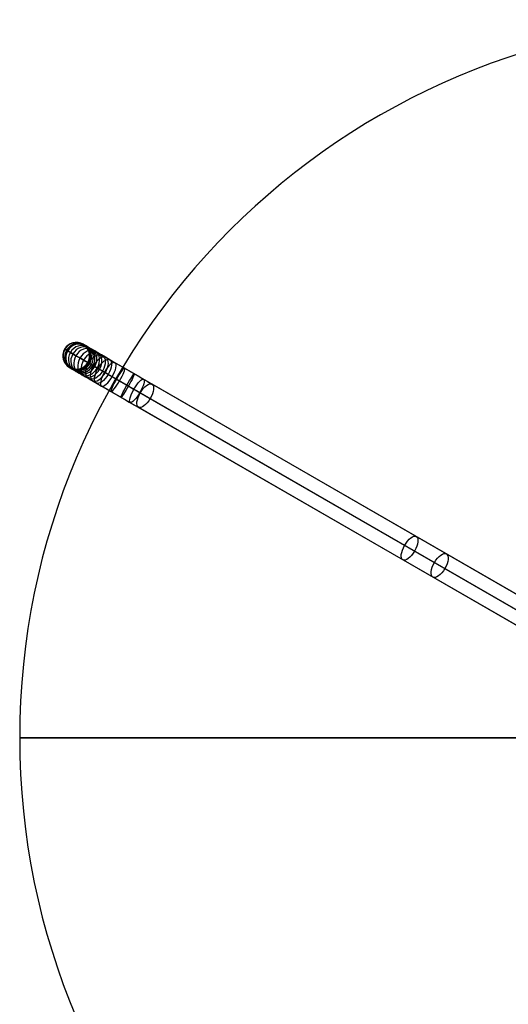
# Model space of a CAD drawing. Header units: millimetres. Extents: x -160 to 160, y -175 to 160.
# Tile 2 of 11: x -160 to -51, y -59 to 160. Entities that reach past the tile are written whole.
import ezdxf

# ---------------------------------------------------------------- set-up
doc = ezdxf.new("R2010")
doc.units = ezdxf.units.MM
doc.header["$MEASUREMENT"] = 0
doc.layers.add('Predefinito', color=7, linetype='Continuous')

msp = doc.modelspace()

# ---------------------------------------------------------------- linework, layer by layer
at = {"layer": 'Predefinito'}
for p, q in [((9.96, -2.29, 1423.46), (-139.94, 84.26, 1509.25)), ((7.3, -4.22, 1420.77), (-142.59, 82.32, 1506.56)), ((6.96, -7.48, 1423.46), (-142.94, 79.06, 1509.25)), ((-140.28, 80.99, 1511.94), (9.61, -5.55, 1426.15)), ((-15.42, 8.9, 1465.67), (-133.15, 76.88, 1529.06)), ((-130.55, 78.84, 1531.78), (-12.82, 10.87, 1468.39)), ((-130.96, 75.61, 1534.5), (-13.22, 7.63, 1471.1)), ((-133.55, 73.64, 1531.78), (-15.82, 5.67, 1468.39)), ((-160, 0.02, -0.08), (-160, 0.02, -10.08)), ((-160, 0.02, -0.08), (160, 0.02, -0.08)), ((160, 0.02, -10.08), (-160, 0.02, -10.08))]:
    msp.add_line(p, q, dxfattribs=at)
for centre, start, end in [((0, 0.02, -0.08), 0, 180), ((0, 0.02, -10.08), 0, 180), ((0, 0.02, -5.08), 0, 180), ((0, 0.02, -0.08), 180, 0), ((0, 0.02, -10.08), 180, 0), ((0, 0.02, -5.08), 180, 0)]:
    msp.add_arc(centre, 160, start, end, dxfattribs=at)
at = {"layer": 'Predefinito', "extrusion": (0.063938, -0.036915, 0.997271)}
for start, end in [(270, 90), (90, 270)]:
    msp.add_arc((0, 282.09, 1504.65), 3, start, end, dxfattribs=at)
at = {"layer": 'Predefinito', "extrusion": (-0.109306, 0.063108, 0.992003)}
for start, end in [(90, 270), (270, 90)]:
    msp.add_arc((0, 22.9, 1528.2), 3, start, end, dxfattribs=at)
at = {"layer": 'Predefinito', "extrusion": (0.228027, -0.131651, 0.964713)}
for start, end in [(270, 90), (90, 270)]:
    msp.add_arc((0, 565.04, 1425.26), 3, start, end, dxfattribs=at)
at = {"layer": 'Predefinito', "extrusion": (-0.281613, 0.162589, 0.945652)}
for start, end in [(90, 270), (270, 90)]:
    msp.add_arc((0, 332.73, 1489.12), 3, start, end, dxfattribs=at)
at = {"layer": 'Predefinito', "extrusion": (0.5, 0.866025, -1.10143e-14)}
msp.add_arc((157.76, 1520.45, 3), 12.5, 296.3648, 115, dxfattribs=at)
at = {"layer": 'Predefinito', "extrusion": (0.5, 0.866025, 1.68016e-14)}
msp.add_arc((157.76, 1520.45), 15.5, 296.3648, 115, dxfattribs=at)
at = {"layer": 'Predefinito', "extrusion": (0.37532, -0.216691, 0.90121)}
for start, end in [(90, 270), (270, 90)]:
    msp.add_arc((0, 813.61, 1301.87), 3, start, end, dxfattribs=at)
at = {"layer": 'Predefinito', "extrusion": (-0.442169, 0.255286, 0.859835)}
for start, end in [(90, 270), (270, 90)]:
    msp.add_arc((0, 628.15, 1387.89), 3, start, end, dxfattribs=at)
at = {"layer": 'Predefinito', "extrusion": (0.510241, -0.294588, 0.808005)}
for start, end in [(270, 90), (90, 270)]:
    msp.add_arc((0, 1035.79, 1135.58), 3, start, end, dxfattribs=at)
at = {"layer": 'Predefinito', "extrusion": (-0.58158, 0.335775, 0.740958)}
for start, end in [(90, 270), (270, 90)]:
    msp.add_arc((0, 891.66, 1232.54), 3, start, end, dxfattribs=at)
at = {"layer": 'Predefinito', "extrusion": (0.634717, -0.366454, 0.680328)}
for start, end in [(270, 90), (90, 270)]:
    msp.add_arc((0, 1234.18, 918.78), 3, start, end, dxfattribs=at)
at = {"layer": 'Predefinito', "extrusion": (0.693626, -0.400465, -0.598757)}
for start, end in [(270, 90), (90, 270)]:
    msp.add_arc((0, 1110.81, -1036.74), 3, start, end, dxfattribs=at)
at = {"layer": 'Predefinito', "extrusion": (0.5, 0.866025, -2.04666e-14)}
msp.add_arc((157.76, 1520.45, -3), 12.5, 296.3648, 115, dxfattribs=at)
at = {"layer": 'Predefinito', "extrusion": (0.5, 0.866025, -1.29047e-14)}
msp.add_arc((157.76, 1520.45), 9.5, 296.3648, 115, dxfattribs=at)
at = {"layer": 'Predefinito', "extrusion": (0.73932, -0.426846, 0.520777)}
for start, end in [(270, 90), (90, 270)]:
    msp.add_arc((0, 1392.66, 657.13), 3, start, end, dxfattribs=at)
at = {"layer": 'Predefinito', "extrusion": (0.775946, -0.447992, -0.444084)}
for centre, start, end in [((0, 1279.74, -816.56), 270, 90), ((0, 1279.74, -816.56), 90, 270), ((0, 1279.74, -719.97), 270, 90), ((0, 1279.74, -719.97), 90, 270)]:
    msp.add_arc(centre, 3, start, end, dxfattribs=at)
at = {"layer": 'Predefinito', "extrusion": (0.815547, -0.470856, 0.336418)}
for start, end in [(270, 90), (90, 270)]:
    msp.add_arc((0, 1497.4, 362.94), 3, start, end, dxfattribs=at)
at = {"layer": 'Predefinito', "extrusion": (0.857737, -0.495215, 0.138022)}
for start, end in [(270, 90), (90, 270)]:
    msp.add_arc((0, 1540.17, 53.6), 3, start, end, dxfattribs=at)
at = {"layer": 'Predefinito', "extrusion": (0.864362, -0.49904, -0.061947)}
for start, end in [(270, 90), (90, 270)]:
    msp.add_arc((0, 1520.26, -251.65), 3, start, end, dxfattribs=at)
at = {"layer": 'Predefinito', "extrusion": (0.838123, -0.48389, -0.251795)}
for start, end in [(270, 90), (90, 270)]:
    msp.add_arc((0, 1444.24, -535.52), 3, start, end, dxfattribs=at)
at = {"layer": 'Predefinito', "extrusion": (0.784886, -0.453154, -0.422618)}
for centre, start, end in [((0, 1323.82, -785.55), 270, 90), ((0, 1323.82, -785.55), 90, 270), ((0, 1323.82, -710.55), 270, 90), ((0, 1323.82, -710.55), 90, 270)]:
    msp.add_arc(centre, 3, start, end, dxfattribs=at)

doc.saveas('drawing.dxf')
